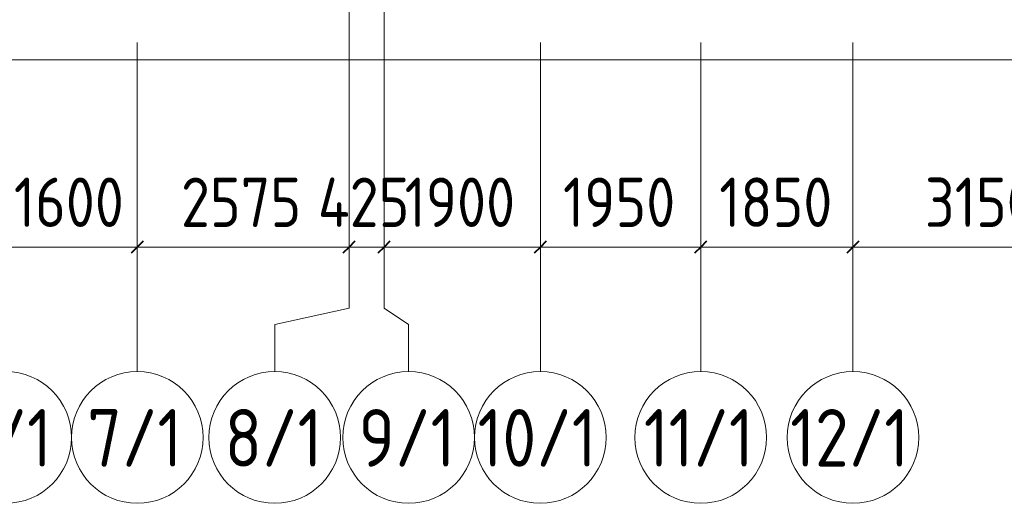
# Model space of a CAD drawing. Header units: millimetres. Extents: x -19737 to 100106, y -4436 to 96517.
# Tile 5 of 59: x -4995 to 6975, y 29985 to 35861. Entities that reach past the tile are written whole.
import ezdxf

# ---------------------------------------------------------------- set-up
doc = ezdxf.new("R2010")
doc.units = ezdxf.units.MM
doc.linetypes.add('ADSK_Линия сетки', pattern=[5000, 4000, -500, 0, -500])
for name, color, linetype, lineweight in [('A-____-____-DIMS', 7, 'Continuous', 9), ('A-____-____-DIMS-200', 7, 'Continuous', 9), ('A-FLOR-____-OTLN', 7, 'Continuous', 18), ('S-GRID-____-IDEN', 7, 'Continuous', 9), ('S-GRID-____-OTLN', 7, 'Continuous', 9)]:
    doc.layers.add(name, color=color, linetype=linetype, lineweight=lineweight)
doc.styles.add('GOST Common_1', font='GOST_Common.ttf', dxfattribs={"width": 0.9, "height": 700})
doc.styles.add('GOST Common_3', font='GOST_Common.ttf', dxfattribs={"width": 0.9, "height": 600})
doc.dimstyles.new('ADSK_Основной_3_мм_2', dxfattribs={"dimscale": 304.8, "dimtxt": 603.428998, "dimasz": 0.492126, "dimexe": 0.984252, "dimexo": 0.984252, "dimgap": 0.19685, "dimtad": 1, "dimdec": 0, "dimdsep": 46, "dimtxsty": 'GOST Common_3', "dimblk1": 'OBLIQUE', "dimblk2": 'OBLIQUE', "dimsah": 1, "dimcen": 0.09, "dimdle": 0.984252, "dimazin": 2, "dimtfac": 1, "dimtdec": 4, "dimtix": 1, "dimtmove": 0, "dimatfit": 3, "dimfxl": 1, "dimtvp": 1, "dimtolj": 1, "dimtzin": 0, "dimarcsym": 2})

# ---------------------------------------------------------------- blocks, each defined once
blk = doc.blocks.new('Наметкина 10_РД_АР_К1_отсоединено_rvt-1-02_К1')
at = {"layer": 'A-FLOR-____-OTLN', "color": 254, "lineweight": 13, "true_color": 0xcccccc}
blk.add_line((-13565, 35375), (14085, 35375), dxfattribs=at)
blk = doc.blocks.new('Ось сетки - Круг_Ø8 мм-6577-02_К1')
at = {"layer": 'S-GRID-____-IDEN', "color": 253, "true_color": 0xaaaaaa}
for start, end in [(360, 180), (180, 360)]:
    blk.add_arc((0, 0), 4, start, end, dxfattribs=at)
blk = doc.blocks.new('DIMBLOCK3-02_К1')
at = {"layer": 'A-____-____-DIMS-200', "color": 8, "true_color": 0x808080}
for p, q in [((-5165, 32905), (-5165, 33399)), ((-3565, 32905), (-3565, 33399)), ((-5165, 33099), (-3565, 33099)), ((-5165, 33099), (-5165, 32905)), ((-3565, 33099), (-3565, 32905))]:
    blk.add_line(p, q, dxfattribs=at)
at = {"layer": 'A-____-____-DIMS-200', "color": 8, "lineweight": 40, "true_color": 0x808080}
for p, q in [((-5165, 33099), (-5090, 33174)), ((-3565, 33099), (-3490, 33174)), ((-5165, 33099), (-5240, 33024)), ((-3565, 33099), (-3640, 33024))]:
    blk.add_line(p, q, dxfattribs=at)
at = {"layer": 'A-____-____-DIMS-200', "color": 0, "insert": (-5065, 33943), "char_height": 600, "width": 1681.42, "attachment_point": 1, "line_spacing_factor": 1.022761, "style": 'GOST Common_3'}
blk.add_mtext('1600', dxfattribs=at)
blk = doc.blocks.new('_Oblique')
at = {"color": 0, "linetype": 'ByBlock', "lineweight": -2}
blk.add_line((-0.5, -0.5), (0.5, 0.5), dxfattribs=at)
blk = doc.blocks.new('DIMBLOCK4-02_К1')
at = {"layer": 'A-____-____-DIMS-200', "color": 8, "true_color": 0x808080}
for p, q in [((-3565, 32905), (-3565, 33399)), ((-990, 32905), (-990, 33399)), ((-3565, 33099), (-990, 33099)), ((-3565, 33099), (-3565, 32905)), ((-990, 33099), (-990, 32905))]:
    blk.add_line(p, q, dxfattribs=at)
at = {"layer": 'A-____-____-DIMS-200', "color": 8, "lineweight": 40, "true_color": 0x808080}
for p, q in [((-3565, 33099), (-3490, 33174)), ((-990, 33099), (-915, 33174)), ((-3565, 33099), (-3640, 33024)), ((-990, 33099), (-1065, 33024))]:
    blk.add_line(p, q, dxfattribs=at)
at = {"layer": 'A-____-____-DIMS-200', "color": 0, "insert": (-3034, 33943), "char_height": 600, "width": 1816.42, "attachment_point": 1, "line_spacing_factor": 1.022761, "style": 'GOST Common_3'}
blk.add_mtext('2575', dxfattribs=at)
blk = doc.blocks.new('DIMBLOCK5-02_К1')
at = {"layer": 'A-____-____-DIMS-200', "color": 8, "true_color": 0x808080}
for p, q in [((-990, 32905), (-990, 33399)), ((-565, 32905), (-565, 33399)), ((-990, 33099), (-565, 33099)), ((-990, 33099), (-990, 32905)), ((-565, 33099), (-565, 32905))]:
    blk.add_line(p, q, dxfattribs=at)
at = {"layer": 'A-____-____-DIMS-200', "color": 8, "lineweight": 40, "true_color": 0x808080}
for p, q in [((-990, 33099), (-915, 33174)), ((-565, 33099), (-490, 33174)), ((-990, 33099), (-1065, 33024)), ((-565, 33099), (-640, 33024))]:
    blk.add_line(p, q, dxfattribs=at)
at = {"layer": 'A-____-____-DIMS-200', "color": 0, "insert": (-1370, 33943), "char_height": 600, "width": 1423.68, "attachment_point": 1, "line_spacing_factor": 1.022761, "style": 'GOST Common_3'}
blk.add_mtext('425', dxfattribs=at)
blk = doc.blocks.new('DIMBLOCK6-02_К1')
at = {"layer": 'A-____-____-DIMS-200', "color": 8, "true_color": 0x808080}
for p, q in [((-565, 32905), (-565, 33399)), ((1335, 32905), (1335, 33399)), ((-565, 33099), (1335, 33099)), ((-565, 33099), (-565, 32905)), ((1335, 33099), (1335, 32905))]:
    blk.add_line(p, q, dxfattribs=at)
at = {"layer": 'A-____-____-DIMS-200', "color": 8, "lineweight": 40, "true_color": 0x808080}
for p, q in [((-565, 33099), (-490, 33174)), ((1335, 33099), (1410, 33174)), ((-565, 33099), (-640, 33024)), ((1335, 33099), (1260, 33024))]:
    blk.add_line(p, q, dxfattribs=at)
at = {"layer": 'A-____-____-DIMS-200', "color": 0, "insert": (-315, 33943), "char_height": 600, "width": 1681.42, "attachment_point": 1, "line_spacing_factor": 1.022761, "style": 'GOST Common_3'}
blk.add_mtext('1900', dxfattribs=at)
blk = doc.blocks.new('DIMBLOCK7-02_К1')
at = {"layer": 'A-____-____-DIMS-200', "color": 8, "true_color": 0x808080}
for p, q in [((1335, 32905), (1335, 33399)), ((3285, 32905), (3285, 33399)), ((1335, 33099), (3285, 33099)), ((1335, 33099), (1335, 32905)), ((3285, 33099), (3285, 32905))]:
    blk.add_line(p, q, dxfattribs=at)
at = {"layer": 'A-____-____-DIMS-200', "color": 8, "lineweight": 40, "true_color": 0x808080}
for p, q in [((1335, 33099), (1410, 33174)), ((3285, 33099), (3360, 33174)), ((1335, 33099), (1260, 33024)), ((3285, 33099), (3210, 33024))]:
    blk.add_line(p, q, dxfattribs=at)
at = {"layer": 'A-____-____-DIMS-200', "color": 0, "insert": (1610, 33943), "char_height": 600, "width": 1681.42, "attachment_point": 1, "line_spacing_factor": 1.022761, "style": 'GOST Common_3'}
blk.add_mtext('1950', dxfattribs=at)
blk = doc.blocks.new('DIMBLOCK8-02_К1')
at = {"layer": 'A-____-____-DIMS-200', "color": 8, "true_color": 0x808080}
for p, q in [((3285, 32905), (3285, 33399)), ((5135, 32905), (5135, 33399)), ((3285, 33099), (5135, 33099)), ((3285, 33099), (3285, 32905)), ((5135, 33099), (5135, 32905))]:
    blk.add_line(p, q, dxfattribs=at)
at = {"layer": 'A-____-____-DIMS-200', "color": 8, "lineweight": 40, "true_color": 0x808080}
for p, q in [((3285, 33099), (3360, 33174)), ((5135, 33099), (5210, 33174)), ((3285, 33099), (3210, 33024)), ((5135, 33099), (5060, 33024))]:
    blk.add_line(p, q, dxfattribs=at)
at = {"layer": 'A-____-____-DIMS-200', "color": 0, "insert": (3510, 33943), "char_height": 600, "width": 1681.42, "attachment_point": 1, "line_spacing_factor": 1.022761, "style": 'GOST Common_3'}
blk.add_mtext('1850', dxfattribs=at)
blk = doc.blocks.new('DIMBLOCK9-02_К1')
at = {"layer": 'A-____-____-DIMS-200', "color": 8, "true_color": 0x808080}
for p, q in [((5135, 32905), (5135, 33399)), ((8285, 32905), (8285, 33399)), ((5135, 33099), (8285, 33099)), ((5135, 33099), (5135, 32905)), ((8285, 33099), (8285, 32905))]:
    blk.add_line(p, q, dxfattribs=at)
at = {"layer": 'A-____-____-DIMS-200', "color": 8, "lineweight": 40, "true_color": 0x808080}
for p, q in [((5135, 33099), (5210, 33174)), ((8285, 33099), (8360, 33174)), ((5135, 33099), (5060, 33024)), ((8285, 33099), (8210, 33024))]:
    blk.add_line(p, q, dxfattribs=at)
at = {"layer": 'A-____-____-DIMS-200', "color": 0, "insert": (6010, 33943), "char_height": 600, "width": 1681.42, "attachment_point": 1, "line_spacing_factor": 1.022761, "style": 'GOST Common_3'}
blk.add_mtext('3150', dxfattribs=at)

msp = doc.modelspace()

# ---------------------------------------------------------------- linework, layer by layer
at = {"layer": 'S-GRID-____-OTLN', "color": 253, "linetype": 'ADSK_Линия сетки', "true_color": 0xaaaaaa}
for p, q in [((-989.7, 32355.1), (-989.7, 56171.7)), ((1335.3, 31585.4), (1335.3, 56171.7)), ((5135.3, 31585.4), (5135.3, 56171.7)), ((-3564.7, 31585.4), (-3564.7, 45894.3)), ((-564.7, 32355.1), (-564.7, 45894.3)), ((3285.3, 31585.4), (3285.3, 45894.3))]:
    msp.add_line(p, q, dxfattribs=at)
at = {"layer": 'S-GRID-____-OTLN', "color": 253, "true_color": 0xaaaaaa}
for p, q in [((-989.7, 32355.1), (-1894.2, 32156.4)), ((-564.7, 32355.1), (-266.4, 32156.4)), ((-1894.2, 32156.4), (-1894.2, 31585.4)), ((-266.4, 32156.4), (-266.4, 31585.4))]:
    msp.add_line(p, q, dxfattribs=at)

# ---------------------------------------------------------------- block references
at = {"lineweight": 5}
msp.add_blockref('Наметкина 10_РД_АР_К1_отсоединено_rvt-1-02_К1', (0, 0), dxfattribs=at)
at = {"layer": 'S-GRID-____-IDEN', "color": 253, "true_color": 0xaaaaaa, "xscale": 199.9999999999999, "yscale": 199.9999999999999, "zscale": 199.9999999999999}
for p in [(-5164.7, 30785.4), (-3564.7, 30785.4), (-1894.2, 30785.4), (-266.4, 30785.4), (1335.3, 30785.4), (3285.3, 30785.4), (5135.3, 30785.4)]:
    msp.add_blockref('Ось сетки - Круг_Ø8 мм-6577-02_К1', p, dxfattribs=at)

# ---------------------------------------------------------------- texts
at = {"layer": 'S-GRID-____-IDEN', "color": 253, "true_color": 0xaaaaaa, "char_height": 700, "attachment_point": 1, "style": 'GOST Common_1'}
for s, insert, width in [('6/1', (-5773, 31130.5), 1471.898), ('7/1', (-4173, 31130.5), 1471.898), ('8/1', (-2502.4, 31130.5), 1471.898), ('9/1', (-874.6, 31130.5), 1471.898), ('10/1', (572.2, 31130.5), 1847.088), ('11/1', (2593.3, 31130.5), 1673.923), ('12/1', (4372.2, 31130.5), 1847.088)]:
    msp.add_mtext(s, dxfattribs=dict(at, insert=insert, width=width))

# ---------------------------------------------------------------- dimensions: what is measured, and where the dimension line sits
at = {"layer": 'A-____-____-DIMS', "color": 8, "true_color": 0x808080}
for base, p1, p2, override, picture, middle in [((-3564.7, 33098.9), (-5164.7, 33204.9), (-3564.7, 33204.9), {"dimpost": '<>', "dimfxl": 1600}, 'DIMBLOCK3-02_К1', (-4364.7, 33458.9)), ((-989.7, 33098.9), (-3564.7, 33204.9), (-989.7, 33204.9), {"dimpost": '<>', "dimfxl": 2575}, 'DIMBLOCK4-02_К1', (-2277.2, 33458.9)), ((-564.7, 33098.9), (-989.7, 33204.9), (-564.7, 33204.9), {"dimpost": '<>', "dimfxl": 425}, 'DIMBLOCK5-02_К1', (-777.2, 33458.9)), ((1335.3, 33098.9), (-564.7, 33204.9), (1335.3, 33204.9), {"dimpost": '<>', "dimfxl": 1900}, 'DIMBLOCK6-02_К1', (385.3, 33458.9)), ((3285.3, 33098.9), (1335.3, 33204.9), (3285.3, 33204.9), {"dimpost": '<>', "dimfxl": 1950}, 'DIMBLOCK7-02_К1', (2310.3, 33458.9)), ((5135.3, 33098.9), (3285.3, 33204.9), (5135.3, 33204.9), {"dimpost": '<>', "dimfxl": 1850}, 'DIMBLOCK8-02_К1', (4210.3, 33458.9)), ((8285.3, 33098.9), (5135.3, 33204.9), (8285.3, 33204.9), {"dimpost": '<>', "dimfxl": 3150}, 'DIMBLOCK9-02_К1', (6710.3, 33458.9))]:
    dim = msp.add_linear_dim(base=base, p1=p1, p2=p2, dimstyle='ADSK_Основной_3_мм_2', override=override, dxfattribs=at)
    dim.commit()
    dim.dimension.update_dxf_attribs({"geometry": picture, "text_midpoint": middle})

doc.saveas('drawing.dxf')
